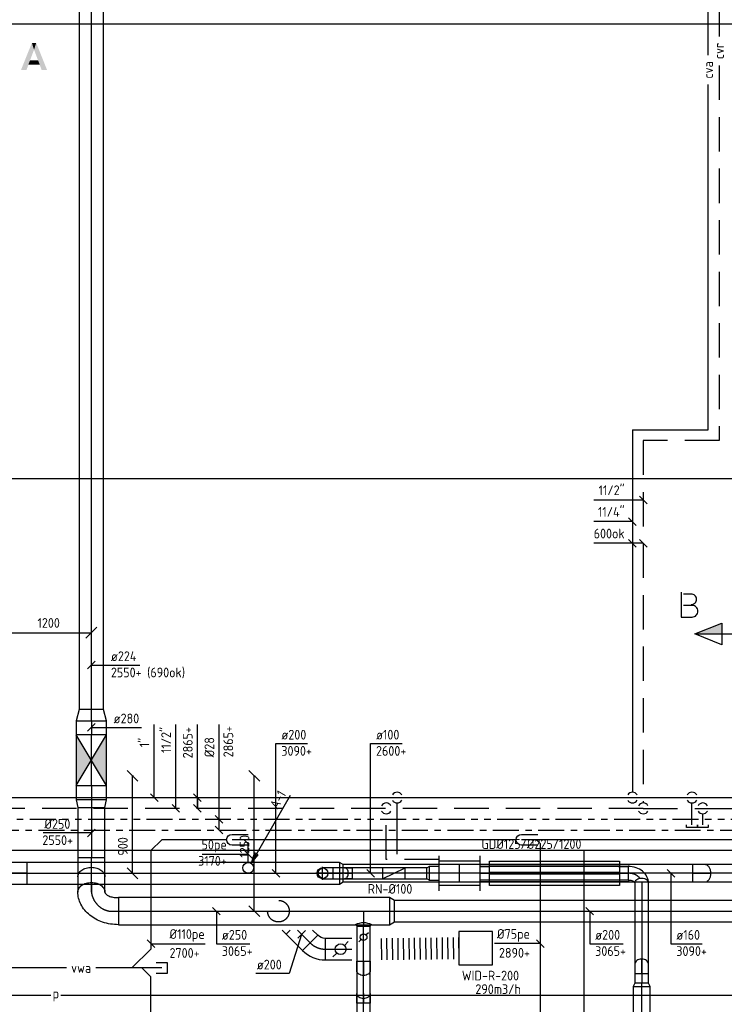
# Model space of a CAD drawing. Header units: millimetres. Extents: x 83336 to 140913, y 137697 to 176199.
# Tile 6 of 45: x 93588 to 100099, y 145439 to 154539. Entities that reach past the tile are written whole.
import ezdxf
from ezdxf.enums import TextEntityAlignment as Align

# ---------------------------------------------------------------- set-up
doc = ezdxf.new("R2010")
doc.units = ezdxf.units.MM
doc.header["$LTSCALE"] = 50
for name, pattern in [('CENTER2', [28.575, 19.05, -3.175, 3.175, -3.175]), ('CENTRE', [2, 1.25, -0.25, 0.25, -0.25]), ('DASHED2', [9.525, 6.35, -3.175]), ('HIDDEN', [9.525, 6.35, -3.175]), ('KOUDWATER', [8.4, 4.8, -1.2, 1.2, -1.2]), ('WARMWATER', [10.8, 4.8, -1.2, 1.2, -1.2, 1.2, -1.2])]:
    doc.linetypes.add(name, pattern=pattern)
doc.layers.get('0').update_dxf_attribs({"linetype": 'CONTINUOUS'})
doc.layers.get('DEFPOINTS').update_dxf_attribs({"linetype": 'CONTINUOUS'})
for name, color, linetype in [('AL23----_VLOEREN', 8, 'CONTINUOUS'), ('WB570---_HARTLIJN', 1, 'CENTRE'), ('WL52----_PIJL', 2, 'CONTINUOUS'), ('WL520000_VWA', 4, 'CONTINUOUS'), ('WL522---_ONTL', 4, 'CONTINUOUS'), ('WL5310--_KW', 2, 'KOUDWATER'), ('WL5320--_WW', 2, 'WARMWATER'), ('WL5420--_PERSL', 1, 'CONTINUOUS'), ('WL561---_SYMBOOL', 2, 'CONTINUOUS'), ('WL5611--_CV-A', 3, 'CONTINUOUS'), ('WL5612--_CV-R', 3, 'DASHED2'), ('WL570---_HARTLIJN', 1, 'CENTRE'), ('WL5711--_T_KANAAL-H', 1, 'CONTINUOUS'), ('WL5771--_T_KANAAL-C', 3, 'CONTINUOUS'), ('WL5771--_T_KANAAL-H', 1, 'CONTINUOUS'), ('WL5771--_T_Naverwarmer', 3, 'CONTINUOUS'), ('WL5772--_R_FLEX-C', 2, 'CONTINUOUS'), ('WL5772--_R_KANAAL-C', 4, 'CONTINUOUS'), ('WL5772--_R_KANAAL-H', 1, 'CONTINUOUS'), ('WL5772--_R_KANAAL-H2', 1, 'CONTINUOUS'), ('WL5772--_R_ORNAMENT-C', 2, 'CONTINUOUS'), ('WL5773--_HARTLIJN', 1, 'CENTER2'), ('WM520---_MATEN-B', 1, 'CONTINUOUS'), ('WM530---_MATEN-B', 1, 'CONTINUOUS'), ('WM560---_MATEN-B', 1, 'CONTINUOUS'), ('WM570---_R_MATEN-B', 1, 'CONTINUOUS'), ('WM570---_T_MATEN-B', 1, 'CONTINUOUS'), ('WT520---_CODE', 7, 'CONTINUOUS'), ('WT542---_CODE', 1, 'CONTINUOUS'), ('WT561---_CODE', 1, 'CONTINUOUS'), ('WT5771--_BIJSCHRIFT', 7, 'CONTINUOUS')]:
    doc.layers.add(name, color=color, linetype=linetype)
doc.styles.add('LZ-MAATVOEREN', font='simplex.shx')
doc.styles.add('MAATVOERING', font='iso.shx')
doc.styles.add('Normaal_staand', font='iso.shx')
doc.styles.add('NORTXT', font='isocp.shx')
doc.styles.add('SA-BEMATEN', font='iso.shx')
doc.styles.add('Smalschuin', font='isocp.shx')
doc.dimstyles.new('NORDINED', dxfattribs={"dimscale": 50, "dimtxt": 1.8, "dimasz": 0.18, "dimexe": 0.18, "dimexo": 0.0625, "dimgap": 1.25, "dimtad": 0, "dimtoh": 1, "dimdec": 4, "dimrnd": 1, "dimdsep": 46, "dimtxsty": 'MAATVOERING', "dimtsz": 1, "dimcen": 0.09, "dimclrd": 256, "dimclre": 256, "dimclrt": 1, "dimadec": 3, "dimazin": 0, "dimtfac": 1, "dimtdec": 4, "dimtofl": 0, "dimtmove": 0, "dimatfit": 3, "dimldrblk": 'OBLIQUE', "dimfxl": 1, "dimtvp": 1, "dimtolj": 1, "dimtzin": 0, "dimarcsym": 0})

# ---------------------------------------------------------------- blocks, each defined once
blk = doc.blocks.new('MVLINE')
blk.add_line((35.4, -35.4), (-35.4, 35.4))
blk = doc.blocks.new('BO1_WZ')
for start, end in [(30, 150), (210, 330)]:
    blk.add_arc((0, 0), 0.5, start, end)
at = {"invisible_edges": 15}
blk.add_3dface([(-0.01, 0.49), (-0.01, -0.49), (0.01, -0.49), (0.01, 0.49)], dxfattribs=at)
blk = doc.blocks.new('P5')
at = {"color": 2}
for p, q in [((-750, 0), (-500, 100)), ((-500, 100), (-500, -100)), ((-500, -100), (-750, 0)), ((-750, 0), (0, 0))]:
    blk.add_line(p, q, dxfattribs=at)
blk.add_solid([(-750, 0), (-500, 100), (-500, 0)], dxfattribs=at)
blk = doc.blocks.new('2DEC65')
at = {"color": 0}
for points in [[(0, 0), (0.2, 0), (0.4, 1), (0.48, 0.75)], [(0.4, 1), (0.48, 0.75), (0.56, 1), (0.48, 0.75)], [(0.48, 0.75), (0.56, 1), (0.76, 0), (0.96, 0)], [(0.27, 0.2), (0.33, 0.35), (0.69, 0.2), (0.63, 0.35)]]:
    blk.add_solid(points, dxfattribs=at)
blk = doc.blocks.new('2DEC66')
at = {"color": 0}
for points in [[(0.1, 0.995, 0.2, 0.2, 0), (0.1, 0.075, 0.15, 0.15, 0), (0.505, 0.075, 0.15, 0.2, 0.414214), (0.72, 0.29, 0.2, 0.15, 0.414214), (0.505, 0.505, 0.15, 0.15, 0), (0.19, 0.505, 0.15, 0.15, 0)], [(0.47, 0.535, 0.09, 0.18, 0.414214), (0.67, 0.735, 0.18, 0.14, 0.414214), (0.47, 0.925, 0.14, 0.14, 0), (0.18, 0.925, 0.14, 0.14, 0)]]:
    blk.add_lwpolyline(points, format="xyseb", dxfattribs=at)
blk = doc.blocks.new('SS52PY02')
for points in [[(7.747, 13.4112), (0.508, 0.8636), (1.8288, 2.3876), (1.1684, 2.7686), (0.508, 0.8636)], [(1.2446, 2.54), (0.7366, 1.397)], [(0.8636, 1.3462), (1.6002, 2.3368)]]:
    blk.add_lwpolyline(points)
blk.add_circle((0, 0), 1)
blk = doc.blocks.new('BO_WZ')
blk.add_lwpolyline([(-1.5, 0.5), (0, 0.5, -1), (0, -0.5), (-1.5, -0.5)], format="xyb")
at = {"invisible_edges": 15}
for points in [[(-0.6, 0.5, 0), (-0.6, -0.5, 0), (0, -0.5, 0), (0, 0.5, 0)], [(0, 0, 0), (0.155, 0.476, 0), (0, 0.5, 0)], [(0, 0, 0), (0.294, 0.405, 0), (0.155, 0.476, 0)], [(0, 0, 0), (0.405, 0.294, 0), (0.294, 0.405, 0)], [(0, 0, 0), (0.476, 0.155, 0), (0.405, 0.294, 0)], [(0, 0, 0), (0.5, 0, 0), (0.476, 0.155, 0)], [(0, 0, 0), (0, -0.5, 0), (0.155, -0.476, 0)], [(0, 0, 0), (0.155, -0.476, 0), (0.294, -0.405, 0)], [(0, 0, 0), (0.294, -0.405, 0), (0.405, -0.294, 0)], [(0, 0, 0), (0.405, -0.294, 0), (0.476, -0.155, 0)], [(0, 0, 0), (0.476, -0.155, 0), (0.5, 0, 0)]]:
    blk.add_3dface(points, dxfattribs=at)
blk = doc.blocks.new('*D543')
at = {"layer": 'DEFPOINTS', "color": 0, "transparency": 16777216}
for p in [(93050, 148873.7), (94250, 148873.7), (94250, 148873.7)]:
    blk.add_point(p, dxfattribs=at)
at = {"layer": 'WM570---_R_MATEN-B', "lineweight": -2, "transparency": 16777216}
for p, q in [((93000, 148823.7), (93100, 148923.7)), ((93050, 148876.8), (93050, 148882.7)), ((94200, 148823.7), (94300, 148923.7)), ((94250, 148876.8), (94250, 148882.7)), ((93050, 148873.7), (94250, 148873.7))]:
    blk.add_line(p, q, dxfattribs=at)
at = {"layer": 'WM570---_R_MATEN-B', "color": 1, "transparency": 16777216, "insert": (93855.3, 148963.7), "char_height": 90, "attachment_point": 5, "style": 'MAATVOERING'}
blk.add_mtext('\\A1;1200', dxfattribs=at)
blk = doc.blocks.new('_OBLIQUE')
at = {"color": 0, "linetype": 'ByBlock'}
blk.add_line((-0.5, -0.5), (0.5, 0.5), dxfattribs=at)
blk = doc.blocks.new('OBK2800047000')
blk.add_lwpolyline([(0, -140), (470, -140), (470, 140), (0, 140)], close=True)
at = {"layer": 'WL5772--_R_KANAAL-H'}
for p, q in [((0, -140), (470, 140)), ((0, 140), (470, -140))]:
    blk.add_line(p, q, dxfattribs=at)
at = {"layer": 'WL5772--_R_KANAAL-H2'}
for points in [[(0, 140), (470, 140), (235, 0)], [(0, -140), (470, -140), (235, 0)]]:
    blk.add_solid(points, dxfattribs=at)
at = {"layer": 'WL5773--_HARTLIJN'}
blk.add_line((0, 0), (470, 0), dxfattribs=at)
blk = doc.blocks.new('KARO')
for p, q in [((1, 0.5), (0, 0.5)), ((0, -0.5), (1, -0.5))]:
    blk.add_line(p, q)
at = {"layer": 'WL5773--_HARTLIJN'}
blk.add_line((0, 0), (1, 0), dxfattribs=at)
blk = doc.blocks.new('OSV28022401050G1')
blk.add_lwpolyline([(0, -140), (105, -112), (105, 112), (0, 140)], close=True)
at = {"layer": 'WL5773--_HARTLIJN'}
blk.add_line((0, 0), (105, 0), dxfattribs=at)
blk = doc.blocks.new('OSV2802500710K1')
blk.add_lwpolyline([(-71, -140), (0, -125), (0, 125), (-71, 140)], close=True)
at = {"layer": 'WL5773--_HARTLIJN'}
blk.add_line((-71, 0), (0, 0), dxfattribs=at)
blk = doc.blocks.new('RBDO45RE')
blk.add_lwpolyline([(0.707, 0.5, 0.198912), (0.64, 0.472, 0.098491), (0.561, 0.354, 0.055753), (0.517, 0.204, 0.042505), (0.5, 0), (-0.5, 0, -0.080612), (-0.405, 0.588, -0.089204), (-0.146, 1.061, -0.104837), (0.259, 1.391, -0.119401), (0.707, 1.5, -0.133256), (0.836, 1.465, -0.106756), (0.957, 1.354, -0.082828), (1.032, 1.198, -0.071352), (1.061, 1, -0.071352), (1.032, 0.802, -0.082828), (0.957, 0.646, -0.106756), (0.836, 0.535, -0.133256), (0.707, 0.5)], format="xyb")
at = {"layer": 'WL570---_HARTLIJN'}
blk.add_lwpolyline([(1.061, 1), (0.707, 1, 0.328988), (0, 0.332), (0, 0)], format="xyb", dxfattribs=at)
blk = doc.blocks.new('OBO25000090HNR')
at = {"xscale": 250, "yscale": 250, "zscale": 250}
blk.add_blockref('RBDO45RE', (0, 0), dxfattribs=at)
blk = doc.blocks.new('RB45UP')
blk.add_lwpolyline([(0, -0.5), (0.707107, -0.5), (0.707107, 0.5), (0, 0.5, -0.133256), (0.128411, 0.465158, -0.106756), (0.25, 0.353553, -0.082828), (0.325143, 0.198077, -0.071352), (0.353553, 0, -0.071352), (0.325143, -0.198077, -0.082828), (0.25, -0.353553, -0.106756), (0.128411, -0.465158, -0.133256)], format="xyb", close=True)
at = {"layer": 'WL570---_HARTLIJN'}
blk.add_line((0, 0), (0.707107, 0), dxfattribs=at)
blk = doc.blocks.new('OBO25000045o')
at = {"xscale": 250, "yscale": 250, "zscale": 250}
blk.add_blockref('RB45UP', (0, 0), dxfattribs=at)
blk = doc.blocks.new('ORN_A_')
blk.add_lwpolyline([(-0.5, 0.5), (-0.5, -0.5), (0.5, -0.5), (0.5, 0.5)], close=True)
at = {"color": 1, "style": 'LZ-MAATVOEREN', "flags": 9}
for tag, p in [('ROS_TYPE', (0.633, 0.683)), ('ROS_M3H', (0.633, 0.483)), ('ROS_ZIJDE', (0.633, 0.283)), ('ROS_STAT', (0.633, 0.083))]:
    blk.add_attdef(tag, p, '', height=0.125, dxfattribs=at)
blk = doc.blocks.new('OSV2502000450G1')
blk.add_lwpolyline([(0, -125), (45, -100), (45, 100), (0, 125)], close=True)
at = {"layer": 'WL5773--_HARTLIJN'}
blk.add_line((0, 0), (45, 0), dxfattribs=at)
blk = doc.blocks.new('OZA2500125090NZ')
blk.add_lwpolyline([(77.5, 125, -0.414214), (62.5, 140), (62.5, 140), (-62.5, 140), (-62.5, 140, -0.414214), (-77.5, 125, -0.414214)], format="xyb")
at = {"layer": 'WL5772--_R_KANAAL-H'}
blk.add_arc((0, 296), 187.7, 245.61309, 294.38691, dxfattribs=at)
at = {"layer": 'WL5773--_HARTLIJN'}
blk.add_line((0, 0), (0, 140), dxfattribs=at)
blk = doc.blocks.new('ORK12500000')
at = {"layer": 'WL5772--_R_KANAAL-H'}
for p, q in [((30.2, 8.1), (60.4, 16.2)), ((-30.2, -8.1), (-60.4, -16.2))]:
    blk.add_line(p, q, dxfattribs=at)
blk.add_circle((0, 0), 31.2, dxfattribs=at)
blk = doc.blocks.new('RB45DO')
blk.add_lwpolyline([(0.707107, 0.5), (0, 0.5), (0, -0.5), (0.707107, -0.5, 0.133256), (0.835518, -0.465158, 0.106756), (0.957107, -0.353553, 0.082828), (1.032249, -0.198077, 0.071352), (1.06066, 0, 0.071352), (1.032249, 0.198077, 0.082828), (0.957107, 0.353553, 0.106756), (0.835518, 0.465158, 0.133256)], format="xyb", close=True)
at = {"layer": 'WL570---_HARTLIJN'}
blk.add_line((0, 0), (1.06066, 0), dxfattribs=at)
blk = doc.blocks.new('OBO20000045N')
at = {"xscale": 200, "yscale": 200, "zscale": 200}
blk.add_blockref('RB45DO', (0, 0), dxfattribs=at)
blk = doc.blocks.new('OSV2001600350G1')
blk.add_lwpolyline([(0, -100), (35, -80), (35, 80), (0, 100)], close=True)
at = {"layer": 'WL5773--_HARTLIJN'}
blk.add_line((0, 0), (35, 0), dxfattribs=at)
blk = doc.blocks.new('OBO16000045N')
at = {"xscale": 160, "yscale": 160, "zscale": 160}
blk.add_blockref('RB45DO', (0, 0), dxfattribs=at)
blk = doc.blocks.new('OBO12500045O')
at = {"xscale": 125, "yscale": 125, "zscale": 125}
blk.add_blockref('RB45UP', (0, 0), dxfattribs=at)
blk = doc.blocks.new('OBO12500045N')
at = {"xscale": 125, "yscale": 125, "zscale": 125}
blk.add_blockref('RB45DO', (0, 0), dxfattribs=at)
blk = doc.blocks.new('*D547')
at = {"layer": 'DEFPOINTS', "color": 0, "transparency": 16777216}
for p in [(94630.3, 147550), (94630.3, 147550), (94630.3, 146650)]:
    blk.add_point(p, dxfattribs=at)
at = {"layer": 'WM570---_R_MATEN-B', "lineweight": -2, "transparency": 16777216}
for p, q in [((94680.3, 147500), (94580.3, 147600)), ((94630.3, 146650), (94630.3, 147550)), ((94633.4, 147550), (94639.3, 147550)), ((94680.3, 146600), (94580.3, 146700)), ((94633.4, 146650), (94639.3, 146650))]:
    blk.add_line(p, q, dxfattribs=at)
at = {"layer": 'WM570---_R_MATEN-B', "color": 1, "transparency": 16777216, "insert": (94540.3, 146898.7), "char_height": 90, "attachment_point": 5, "rotation": 90, "style": 'MAATVOERING'}
blk.add_mtext('\\A1;900', dxfattribs=at)
blk = doc.blocks.new('*D548')
at = {"layer": 'DEFPOINTS', "color": 0, "transparency": 16777216}
for p in [(95755.3, 147550), (95755.3, 147550), (95755.3, 146300)]:
    blk.add_point(p, dxfattribs=at)
at = {"layer": 'WM570---_R_MATEN-B', "lineweight": -2, "transparency": 16777216}
for p, q in [((95805.3, 147500), (95705.3, 147600)), ((95755.3, 146300), (95755.3, 147550)), ((95758.4, 147550), (95764.3, 147550)), ((95805.3, 146250), (95705.3, 146350)), ((95758.4, 146300), (95764.3, 146300))]:
    blk.add_line(p, q, dxfattribs=at)
at = {"layer": 'WM570---_R_MATEN-B', "color": 1, "transparency": 16777216, "insert": (95665.3, 146898.7), "char_height": 90, "attachment_point": 5, "rotation": 90, "style": 'MAATVOERING'}
blk.add_mtext('\\A1;1250', dxfattribs=at)
blk = doc.blocks.new('ORK20000000')
at = {"layer": 'WL5772--_R_KANAAL-H'}
for p, q in [((48.3, 12.9), (96.6, 25.9)), ((-48.3, -12.9), (-96.6, -25.9))]:
    blk.add_line(p, q, dxfattribs=at)
blk.add_circle((0, 0), 50, dxfattribs=at)
blk = doc.blocks.new('OBO20000045H')
blk.add_lwpolyline([(100, -82.8, 0.198912), (12.1, 129.3), (-129.3, -12.1, -0.198912), (-100, -82.8)], format="xyb", close=True)
at = {"invisible_edges": 15}
for points in [[(-123.4, -18.6), (29.8, 110), (12.1, 129.3), (-129.3, -12.1)], [(-118.1, -25.5), (45.7, 89.2), (29.8, 110), (-123.4, -18.6)], [(-113.4, -32.8), (59.8, 67.2), (45.7, 89.2), (-118.1, -25.5)], [(-109.4, -40.6), (71.9, 43.9), (59.8, 67.2), (-113.4, -32.8)], [(-106, -48.6), (81.9, 19.8), (71.9, 43.9), (-109.4, -40.6)], [(-103.4, -57), (89.8, -5.2), (81.9, 19.8), (-106, -48.6)], [(-101.5, -65.5), (95.4, -30.7), (89.8, -5.2), (-103.4, -57)], [(-100.4, -74.1), (98.9, -56.7), (95.4, -30.7), (-101.5, -65.5)], [(-100, -82.8), (100, -82.8), (98.9, -56.7), (-100.4, -74.1)]]:
    blk.add_3dface(points, dxfattribs=at)
at = {"layer": 'WL5773--_HARTLIJN'}
blk.add_arc((-200, -82.8), 200, 0, 45, dxfattribs=at)
blk = doc.blocks.new('FLLINE200')
blk.add_line((0, -100), (0, 100))
blk = doc.blocks.new('OEX2000071700-0')
at = {"rotation": 180.7052856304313}
for p in [(0, 0), (51.2, 0.6), (102.4, 1.3), (153.6, 1.9), (204.8, 2.5), (256, 3.2), (307.2, 3.8), (358.4, 4.4), (409.6, 5), (460.8, 5.7), (512, 6.3), (563.2, 6.9), (614.4, 7.6), (665.6, 8.2), (716.8, 8.8)]:
    blk.add_blockref('FLLINE200', p, dxfattribs=at)
blk = doc.blocks.new('GD125')
at = {"layer": 'WL5771--_T_KANAAL-C', "color": 1}
for p, q in [((1200, 77.5), (0, 77.5)), ((1200, 62.5), (0, 62.5)), ((1200, 7.5), (0, 7.5)), ((1200, -7.5), (0, -7.5)), ((1200, -62.5), (0, -62.5)), ((1200, -77.5), (0, -77.5))]:
    blk.add_line(p, q, dxfattribs=at)
at = {"layer": 'WL5771--_T_KANAAL-C'}
blk.add_lwpolyline([(0, 112.5), (1200, 112.5), (1200, -112.5), (0, -112.5)], close=True, dxfattribs=at)
blk = doc.blocks.new('NW3')
at = {"layer": 'WL5771--_T_KANAAL-C'}
for p, q in [((0, 162.5), (0, -162.5)), ((0, 112.5), (380, 112.5)), ((380, 162.5), (380, -162.5)), ((0, -112.5), (380, -112.5))]:
    blk.add_line(p, q, dxfattribs=at)
at = {"layer": 'WL5771--_T_KANAAL-H'}
for p, q in [((115, 0), (265, 0)), ((190, 75), (190, -75))]:
    blk.add_line(p, q, dxfattribs=at)
blk = doc.blocks.new('NV125')
at = {"layer": 'WL5771--_T_KANAAL-C'}
blk.add_blockref('NW3', (0, 0), dxfattribs=at)
blk = doc.blocks.new('*X117')
at = {"color": 0}
for p, q in [((-0.45, 0.011), (-0.45, 0.044)), ((-0.44, 0.05), (-0.44, 0.104)), ((-0.43, 0.079), (-0.43, 0.14)), ((-0.42, 0.104), (-0.42, 0.167)), ((-0.41, 0.125), (-0.41, 0.191)), ((-0.4, 0.143), (-0.4, 0.211)), ((-0.39, 0.16), (-0.39, 0.229)), ((-0.38, 0.175), (-0.38, 0.245)), ((-0.37, 0.189), (-0.37, 0.26)), ((-0.36, 0.203), (-0.36, 0.273)), ((-0.35, 0.215), (-0.35, 0.286)), ((-0.34, 0.226), (-0.34, 0.298)), ((-0.33, 0.237), (-0.33, 0.309)), ((-0.32, 0.247), (-0.32, 0.319)), ((-0.31, 0.256), (-0.31, 0.329)), ((-0.3, 0.265), (-0.3, 0.338)), ((-0.29, 0.273), (-0.29, 0.347)), ((-0.28, 0.281), (-0.28, 0.355)), ((-0.27, 0.289), (-0.27, 0.363)), ((-0.26, 0.296), (-0.26, 0.37)), ((-0.25, 0.302), (-0.25, 0.377)), ((-0.24, 0.309), (-0.24, 0.383)), ((-0.23, 0.315), (-0.23, 0.389)), ((-0.22, 0.32), (-0.22, 0.395)), ((-0.21, 0.326), (-0.21, 0.4)), ((-0.2, 0.331), (-0.2, 0.405)), ((-0.19, 0.335), (-0.19, 0.41)), ((-0.18, 0.34), (-0.18, 0.415)), ((-0.17, 0.344), (-0.17, 0.419)), ((-0.16, 0.348), (-0.16, 0.423)), ((-0.15, 0.351), (-0.15, 0.426)), ((-0.14, 0.355), (-0.14, 0.43)), ((-0.13, 0.358), (-0.13, 0.433)), ((-0.12, 0.36), (-0.12, 0.436)), ((-0.11, 0.363), (-0.11, 0.439)), ((-0.1, 0.365), (-0.1, 0.441)), ((-0.09, 0.367), (-0.09, 0.443)), ((-0.08, 0.369), (-0.08, 0.445)), ((-0.07, 0.371), (-0.07, 0.447)), ((-0.06, 0.372), (-0.06, 0.448)), ((-0.05, 0.374), (-0.05, 0.449)), ((-0.04, 0.375), (-0.04, 0.45)), ((-0.03, 0.375), (-0.03, 0.451)), ((-0.02, 0.376), (-0.02, 0.452)), ((-0.01, 0.376), (-0.01, 0.452)), ((0, 0.376), (0, 0.452)), ((0.01, 0.376), (0.01, 0.452)), ((0.02, 0.376), (0.02, 0.452)), ((0.03, 0.375), (0.03, 0.451)), ((0.04, 0.375), (0.04, 0.45)), ((0.05, 0.374), (0.05, 0.449)), ((0.06, 0.372), (0.06, 0.448)), ((0.07, 0.371), (0.07, 0.447)), ((0.08, 0.369), (0.08, 0.445)), ((0.09, 0.367), (0.09, 0.443)), ((0.1, 0.365), (0.1, 0.441)), ((0.11, 0.363), (0.11, 0.439)), ((0.12, 0.36), (0.12, 0.436)), ((0.13, 0.358), (0.13, 0.433)), ((0.14, 0.355), (0.14, 0.43)), ((0.15, 0.351), (0.15, 0.426)), ((0.16, 0.348), (0.16, 0.423)), ((0.17, 0.344), (0.17, 0.419)), ((0.18, 0.34), (0.18, 0.415)), ((0.19, 0.335), (0.19, 0.41)), ((0.2, 0.331), (0.2, 0.405)), ((0.21, 0.326), (0.21, 0.4)), ((0.22, 0.32), (0.22, 0.395)), ((0.23, 0.315), (0.23, 0.389)), ((0.24, 0.309), (0.24, 0.383)), ((0.25, 0.302), (0.25, 0.377)), ((0.26, 0.296), (0.26, 0.37)), ((0.27, 0.289), (0.27, 0.363)), ((0.28, 0.281), (0.28, 0.355)), ((0.29, 0.273), (0.29, 0.347)), ((0.3, 0.265), (0.3, 0.338)), ((0.31, 0.256), (0.31, 0.329)), ((0.32, 0.247), (0.32, 0.319)), ((0.33, 0.237), (0.33, 0.309)), ((0.34, 0.226), (0.34, 0.298)), ((0.35, 0.215), (0.35, 0.286)), ((0.36, 0.203), (0.36, 0.273)), ((0.37, 0.189), (0.37, 0.26)), ((0.38, 0.175), (0.38, 0.245)), ((0.39, 0.16), (0.39, 0.229)), ((0.4, 0.143), (0.4, 0.211)), ((0.41, 0.125), (0.41, 0.191)), ((0.42, 0.104), (0.42, 0.167)), ((0.43, 0.079), (0.43, 0.14)), ((0.44, 0.05), (0.44, 0.104)), ((0.45, 0.011), (0.45, 0.044))]:
    blk.add_line(p, q, dxfattribs=at)
blk = doc.blocks.new('KARODS')
blk.add_circle((0, 0), 0.5)
at = {"layer": 'WB570---_HARTLIJN'}
for p, q in [((-0.6, 0), (0.6, 0)), ((0, -0.6), (0, 0.6))]:
    blk.add_line(p, q, dxfattribs=at)
at = {"layer": 'WL5711--_T_KANAAL-H', "color": 1}
blk.add_blockref('*X117', (0, 0), dxfattribs=at)
blk = doc.blocks.new('OBO10000090SH')
blk.add_lwpolyline([(-50, 0), (-50, -100), (50, -100), (50, 0)])
at = {"layer": 'WL5773--_HARTLIJN'}
for p, q in [((-50, 0), (50, 0)), ((0, -100), (0, 50))]:
    blk.add_line(p, q, dxfattribs=at)
at = {"xscale": 100, "yscale": 100, "zscale": 100}
blk.add_blockref('KARODS', (0, 0), dxfattribs=at)
blk = doc.blocks.new('OBO10000045O')
at = {"xscale": 100, "yscale": 100, "zscale": 100}
blk.add_blockref('RB45UP', (0, 0), dxfattribs=at)
blk = doc.blocks.new('OBX100100021000')
blk.add_lwpolyline([(0, -50), (210, -50), (210, 50), (0, 50)], close=True)
at = {"layer": 'WL5771--_T_KANAAL-H'}
blk.add_line((0, -50), (210, 50), dxfattribs=at)
blk = doc.blocks.new('OSV1601250300K1')
blk.add_lwpolyline([(-30, -80), (0, -62.5), (0, 62.5), (-30, 80)], close=True)
at = {"layer": 'WL5773--_HARTLIJN'}
blk.add_line((-30, 0), (0, 0), dxfattribs=at)
blk = doc.blocks.new('RBUP45RE')
blk.add_lwpolyline([(0.707, 1.5, 0.119401), (0.259, 1.391, 0.104837), (-0.146, 1.061, 0.089204), (-0.405, 0.588, 0.080612), (-0.5, 0), (0.5, 0, -0.042505), (0.517, 0.204, -0.055753), (0.561, 0.354, -0.098491), (0.64, 0.472, -0.198912), (0.707, 0.5, -0.133256), (0.579, 0.535, -0.106756), (0.457, 0.646, -0.082828), (0.382, 0.802, -0.071352), (0.354, 1, -0.071352), (0.382, 1.198, -0.082828), (0.457, 1.354, -0.106756), (0.579, 1.465, -0.133256), (0.707, 1.5, -0.133256)], format="xyb")
at = {"layer": 'WL570---_HARTLIJN'}
blk.add_line((0.707, 1), (0.707, 1), dxfattribs=at)
blk.add_arc((1.062, 0.068), 1.064, 130.90751, 183.67686, dxfattribs=at)
blk = doc.blocks.new('OBO12500090HOR')
at = {"xscale": 125, "yscale": 125, "zscale": 125}
blk.add_blockref('RBUP45RE', (0, 0), dxfattribs=at)

msp = doc.modelspace()

# ---------------------------------------------------------------- linework, layer by layer
at = {"layer": 'AL23----_VLOEREN'}
for p, q in [((93250, 154500), (113150, 154500)), ((93250, 150300), (113150, 150300))]:
    msp.add_line(p, q, dxfattribs=at)
at = {"layer": 'WL520000_VWA', "extrusion": (0, 0, -1)}
msp.add_line((94800, 146860), (94900, 146960), dxfattribs=at)
at = {"layer": 'WL520000_VWA'}
for p, q in [((95500, 146960), (94900, 146960)), ((98175, 146960), (95550, 146960)), ((95662, 146960), (95700, 146922)), ((95700, 146750), (95700, 146922)), ((100544.21053, 146960), (98225, 146960)), ((98362, 146960), (98400, 146922)), ((98400, 145017.14286), (98400, 146922)), ((94800, 146860), (94800, 145950)), ((94800, 145950), (94625, 145775)), ((94020, 145775), (92283, 145775)), ((94900, 145775), (94290, 145775)), ((94717, 145775), (94800, 145692)), ((94800, 142985), (94800, 145692))]:
    msp.add_line(p, q, dxfattribs=at)
msp.add_lwpolyline([(94850, 145825), (94950, 145825), (94950, 145725), (94850, 145725)], dxfattribs=at)
at = {"layer": 'WL522---_ONTL'}
for p, q in [((100513.15789, 146860), (92800, 146860)), ((98800, 146860), (98800, 144916.42857))]:
    msp.add_line(p, q, dxfattribs=at)
at = {"layer": 'WL5310--_KW'}
msp.add_line((92500, 147050), (100698.15789, 147050), dxfattribs=at)
at = {"layer": 'WL5320--_WW'}
msp.add_line((92600, 147150), (100819.21053, 147150), dxfattribs=at)
at = {"layer": 'WL5420--_PERSL'}
for p, q in [((91425, 145525), (93876.66667, 145525)), ((93966.66667, 145525), (108107.27273, 145525))]:
    msp.add_line(p, q, dxfattribs=at)
at = {"layer": 'WL561---_SYMBOOL'}
for p, q in [((99750, 147073.67633), (99750, 147098.67633)), ((99850, 147073.67633), (99750, 147073.67633)), ((99850, 147098.67633), (99850, 147073.67633)), ((99850, 147073.67633), (99850, 147098.67633)), ((99950, 147073.67633), (99850, 147073.67633)), ((99950, 147098.67633), (99950, 147073.67633))]:
    msp.add_line(p, q, dxfattribs=at)
at = {"layer": 'WL5611--_CV-A'}
for p, q in [((99950, 154210), (99950, 157550)), ((99950, 150750), (99950, 153940)), ((99250, 150750), (99250, 147400)), ((99250, 150750), (99950, 150750)), ((92900, 147350), (99250, 147350)), ((99250, 147350), (102250, 147350)), ((97075, 146827.5), (97075, 147300)), ((99800, 147098.67633), (99800, 147300))]:
    msp.add_line(p, q, dxfattribs=at)
at = {"layer": 'WL5612--_CV-R'}
for p, q in [((100050, 157550), (100050, 154385)), ((100050, 154115), (100050, 150650)), ((99350, 150650), (99350, 147300)), ((100050, 150650), (99350, 150650)), ((99350, 147250), (93000, 147250)), ((99350, 147250), (99900, 147250)), ((99900, 147250), (102150, 147250)), ((96975, 146777.5), (96975, 147200)), ((99900, 147098.67633), (99900, 147200)), ((97460, 146777.5), (96975, 146777.5))]:
    msp.add_line(p, q, dxfattribs=at)
at = {"layer": 'WL5771--_T_KANAAL-C'}
msp.add_lwpolyline([(97370, 146587.5), (97350, 146600), (97350, 146700), (97370, 146712.5)], close=True, dxfattribs=at)
at = {"layer": 'WL5772--_R_KANAAL-C'}
for p, q in [((96011.80195, 146125), (96200.25765, 145936.5443)), ((96086.06602, 146125), (96048.93398, 146087.86797)), ((96341.67901, 146077.96565), (96294.64466, 146125))]:
    msp.add_line(p, q, dxfattribs=at)
at = {"layer": 'WL5772--_R_KANAAL-C', "color": 1, "linetype": 'HIDDEN'}
msp.add_circle((95978.2233, 146300), 100, dxfattribs=at)
at = {"layer": 'WL5773--_HARTLIJN'}
msp.add_line((96153.2233, 146125), (96270.96833, 146007.25498), dxfattribs=at)
at = {"layer": 'WM520---_MATEN-B'}
for points in [[(95700, 146825), (95675, 146825), (95275, 146825)], [(94800, 145998.67633), (94900, 145998.67633), (95300, 145998.67633)], [(98400, 146000), (98300, 146000), (97975, 146000)]]:
    msp.add_lwpolyline(points, dxfattribs=at)
at = {"layer": 'WM530---_MATEN-B'}
msp.add_lwpolyline([(95430.29734, 147050), (95430.29734, 147175), (95430.29734, 148025)], dxfattribs=at)
at = {"layer": 'WM560---_MATEN-B'}
for points in [[(99350, 150100), (99200, 150100), (98892.54561, 150100)], [(99250, 149900), (99200, 149900), (98892.54561, 149900)], [(99350, 149700), (99200, 149700), (98892.54561, 149700)], [(94830.29734, 147350), (94830.29734, 147350), (94830.29734, 148025)], [(95030.29734, 147250), (95030.29734, 147250), (95030.29734, 148025)], [(95230.29734, 147350), (95230.29734, 147250), (95230.29734, 148025)]]:
    msp.add_lwpolyline(points, dxfattribs=at)
at = {"layer": 'WM570---_R_MATEN-B'}
for points in [[(94250, 148573.67633), (94455.29734, 148573.67633), (94696.58639, 148573.67633)], [(94250, 147998.67633), (94430.29734, 147998.67633), (94712.65726, 147998.67633)], [(94250, 147023.67633), (94105.29734, 147023.67633), (93805.29734, 147023.67633)], [(95405.29734, 146300), (95405.29734, 145998.67633), (95712.65726, 145998.67633)], [(98855.29734, 146300), (98855.29734, 145998.67633), (99162.65726, 145998.67633)], [(96192.42216, 146085.80115), (96078.2233, 145723.67633), (95770.86339, 145723.67633)]]:
    msp.add_lwpolyline(points, dxfattribs=at)
at = {"layer": 'WM570---_T_MATEN-B'}
for points in [[(95955.29734, 146650), (95955.29734, 147848.67633), (96248.31432, 147848.67633)], [(96830.29734, 146650), (96830.29734, 147848.67633), (97123.31432, 147848.67633)], [(99605.29734, 146650.00004), (99605.29734, 145998.67633), (99894.65726, 145998.67633)]]:
    msp.add_lwpolyline(points, dxfattribs=at)

# ---------------------------------------------------------------- block references
at = {"color": 2, "xscale": 250.25, "yscale": 250, "zscale": 250.25}
for name, p in [('2DEC65', (93600, 154075)), ('2DEC66', (99675, 149000))]:
    msp.add_blockref(name, p, dxfattribs=at)
at = {"color": 2}
msp.add_blockref('P5', (100575, 148861.81342), dxfattribs=at)
at = {"layer": 'WL52----_PIJL', "xscale": 50, "yscale": 50, "zscale": 50}
msp.add_blockref('SS52PY02', (95700, 146700), dxfattribs=at)
at = {"layer": 'WL520000_VWA', "xscale": 100, "yscale": 100, "zscale": 100, "rotation": 180}
for p in [(95550, 146960), (98225, 146960)]:
    msp.add_blockref('BO_WZ', p, dxfattribs=at)
at = {"layer": 'WL561---_SYMBOOL', "xscale": 100, "yscale": 100, "zscale": 100}
for p in [(97075, 147350), (99250, 147350), (99800, 147350), (96975, 147250), (99350, 147250), (99900, 147250)]:
    msp.add_blockref('BO1_WZ', p, dxfattribs=at)
at = {"layer": 'WL5771--_T_KANAAL-C', "xscale": 3914.528620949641, "yscale": 200, "zscale": 200}
msp.add_blockref('KARO', (92627.84276, 146650), dxfattribs=at)
at = {"layer": 'WL5771--_T_KANAAL-C'}
for name, p, rotation in [('OBO20000045N', (93655.29734, 146650), 180), ('OBO10000090SH', (96385.29734, 146650), 90), ('OBO12500090HOR', (99210, 146650), 270), ('OBO12500045N', (99335, 145723.67633), 90), ('OSV1601250300K1', (99335, 145633.67633), 90)]:
    msp.add_blockref(name, p, dxfattribs=dict(at, rotation=rotation))
for p, xscale, yscale, zscale, rotation in [((96940, 146650), 454.7026590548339, 100, 100, 180), ((100315.29734, 146650), 3737.925963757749, 160, 160, 180), ((97350, 146650), 200, 100, 100, 180), ((97460, 146650), 90, 125, 125, 180), ((97840, 146650), -90, 125, 125, 180), ((97850, 146650), -90, 160, 160, 180), ((99120, 146650), -90, 125, 125, 180), ((99130, 146650), -90, 160, 160, 180), ((99335, 146561.61165), 927.9353202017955, 125, 125, 270), ((99335, 144023.67633), 1580, 160, 160, 90)]:
    msp.add_blockref('KARO', p, dxfattribs=dict(at, xscale=xscale, yscale=yscale, zscale=zscale, rotation=rotation))
for name, p in [('OSV2001600350G1', (96542.37138, 146650)), ('OBX100100021000', (96940, 146650)), ('GD125', (97930, 146650)), ('OBO16000045N', (99805.29734, 146650))]:
    msp.add_blockref(name, p, dxfattribs=at)
at = {"layer": 'WL5771--_T_KANAAL-C', "xscale": -1, "rotation": 180}
msp.add_blockref('OBO10000045O', (96589.58664, 146650), dxfattribs=at)
at = {"layer": 'WL5771--_T_Naverwarmer', "xscale": -1}
msp.add_blockref('NV125', (97840, 146650), dxfattribs=at)
at = {"layer": 'WL5772--_R_FLEX-C'}
msp.add_blockref('OEX2000071700-0', (96928.2233, 145948.67633), dxfattribs=at)
at = {"layer": 'WL5772--_R_KANAAL-C'}
for p, xscale, yscale, zscale, rotation in [((94250, 148164.99996), 8308.67637016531, 224, 224, 90), ((94250, 148059.99996), 130, 280, 280, 270), ((94250, 147459.99996), 130, 280, 280, 270), ((94250, 147258.99996), 465.4465166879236, 250, 250, 270), ((94250, 146476.7767), 316.776695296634, 250, 250, 90), ((96765, 143823.67633), 2336.323667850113, 125, 125, 90)]:
    msp.add_blockref('KARO', p, dxfattribs=dict(at, xscale=xscale, yscale=yscale, zscale=zscale, rotation=rotation))
for name, p, rotation in [('OSV28022401050G1', (94250, 148059.99996), 90), ('OBK2800047000', (94250, 147459.99996), 90), ('OSV2802500710K1', (94250, 147258.99996), 270), ('OBO25000045o', (94250, 146616.7767), 90), ('OBO25000090HNR', (94500, 146300), 90), ('OZA2500125090NZ', (96765, 146300), 180), ('OBO20000045H', (96329.54697, 145948.67633), 225), ('ORK12500000', (96765, 146060), 30.00000000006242), ('ORK20000000', (96553.2233, 145948.67633), 30.00000000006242)]:
    msp.add_blockref(name, p, dxfattribs=dict(at, rotation=rotation))
for p, xscale, yscale, zscale in [((94500, 146300), 2505.297340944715, 250, 250), ((97050.29734, 146300), 6530, 200, 200), ((96412.38969, 145948.67633), 242.907655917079, 200, 200)]:
    msp.add_blockref('KARO', p, dxfattribs=dict(at, xscale=xscale, yscale=yscale, zscale=zscale))
msp.add_blockref('OSV2502000450G1', (97005.29734, 146300), dxfattribs=at)
at = {"layer": 'WL5772--_R_KANAAL-C', "xscale": -1, "rotation": 90}
for name, p in [('OBO12500045N', (96765, 145838.38838)), ('OBO12500045O', (96765, 145538.38838))]:
    msp.add_blockref(name, p, dxfattribs=at)
at = {"layer": 'WL5772--_R_ORNAMENT-C', "xscale": 310, "yscale": 310, "zscale": 310, "rotation": 180}
msp.add_blockref('ORN_A_', (97800, 145957.49998), dxfattribs=at)
at = {"layer": 'WM520---_MATEN-B'}
for p in [(95700, 146825), (94800, 145998.67633), (98400, 146000)]:
    msp.add_blockref('MVLINE', p, dxfattribs=at)
at = {"layer": 'WM530---_MATEN-B'}
for p in [(95430.29734, 147150), (95430.29734, 147050)]:
    msp.add_blockref('MVLINE', p, dxfattribs=at)
at = {"layer": 'WM560---_MATEN-B'}
for p in [(99350, 150100), (99250, 149900), (99250, 149700), (99350, 149700), (94830.29734, 147350), (95230.29734, 147350), (95030.29734, 147250), (95230.29734, 147250)]:
    msp.add_blockref('MVLINE', p, dxfattribs=at)
at = {"layer": 'WM570---_R_MATEN-B', "rotation": 90}
for p in [(94250, 148573.67633), (94250, 147998.67633), (94250, 147023.67633)]:
    msp.add_blockref('MVLINE', p, dxfattribs=at)
at = {"layer": 'WM570---_R_MATEN-B'}
for p in [(95405.29734, 146300), (98855.29734, 146300)]:
    msp.add_blockref('MVLINE', p, dxfattribs=at)
at = {"layer": 'WM570---_R_MATEN-B', "xscale": -1}
msp.add_blockref('MVLINE', (96192.42216, 146085.80115), dxfattribs=at)
at = {"layer": 'WM570---_T_MATEN-B'}
for p in [(95955.29734, 146650), (96830.29734, 146650), (99605.29734, 146650.00004)]:
    msp.add_blockref('MVLINE', p, dxfattribs=at)

# ---------------------------------------------------------------- texts
at = {"layer": 'WL52----_PIJL', "style": 'MAATVOERING'}
msp.add_text('A-1', height=90, rotation=60, dxfattribs=at).set_placement((95930.39838, 147257.71511), align=Align.MIDDLE_LEFT)
at = {"layer": 'WM520---_MATEN-B', "color": 1, "style": 'MAATVOERING'}
for s, p in [('50pe', (95501.0127, 146870)), ('3170+', (95501.0127, 146720)), ('%%c75pe', (98302.5, 146045)), ('2890+', (98302.5, 145870))]:
    msp.add_text(s, height=90, dxfattribs=at).set_placement(p, align=Align.RIGHT)
for s, p in [('%%c110pe', (94972, 146043.67633)), ('2700+', (94972, 145868.67633))]:
    msp.add_text(s, height=90, dxfattribs=at).set_placement(p)
at = {"layer": 'WM530---_MATEN-B', "color": 1, "style": 'MAATVOERING'}
for s, p in [('2865+', (95560.29734, 147722)), ('%%c28', (95385.29734, 147722))]:
    msp.add_text(s, height=90, rotation=90, dxfattribs=at).set_placement(p)
at = {"layer": 'WM560---_MATEN-B', "color": 1, "style": 'MAATVOERING'}
for s, p in [('11/2"', (99177.5, 150145)), ('11/4"', (99177.5, 149945)), ('600ok', (99177.5, 149745))]:
    msp.add_text(s, height=90, dxfattribs=at).set_placement(p, align=Align.RIGHT)
for s, p in [('11/2"', (94985.29734, 148002.5)), ('2865+', (95185.29734, 148001.42857)), ('1"', (94785.29734, 147902.14286))]:
    msp.add_text(s, height=90, rotation=90, dxfattribs=at).set_placement(p, align=Align.RIGHT)
at = {"layer": 'WM570---_R_MATEN-B', "color": 1, "style": 'NORTXT'}
for s, p in [('ø224', (94430.29734, 148611.17633)), ('2550+ (690ok)', (94430.29734, 148461.17633)), ('ø280', (94455.29734, 148036.17633)), ('ø250', (95455.29734, 146036.17633)), ('ø200', (98905.29734, 146036.17633)), ('3065+', (95455.29734, 145886.17633)), ('3065+', (98905.29734, 145886.17633)), ('ø200', (95778.40244, 145761.17633))]:
    msp.add_text(s, height=90, dxfattribs=at).set_placement(p)
for s, p in [('%%c250', (94055.29734, 147061.17633)), ('2550+', (94080.29734, 146911.17633))]:
    msp.add_text(s, height=90, dxfattribs=at).set_placement(p, align=Align.RIGHT)
at = {"layer": 'WM570---_T_MATEN-B', "color": 1, "style": 'NORTXT'}
for s, p in [('ø200', (96005.29734, 147886.17633)), ('ø100', (96880.29734, 147886.17633)), ('3090+', (96005.29734, 147736.17633)), ('2600+', (96880.29734, 147736.17633)), ('RN-%%C100', (96803.2233, 146461.17633)), ('ø160', (99655.29734, 146036.17633)), ('3090+', (99655.29734, 145886.17633))]:
    msp.add_text(s, height=90, dxfattribs=at).set_placement(p)
at = {"layer": 'WT520---_CODE', "color": 1, "style": 'SA-BEMATEN'}
msp.add_text('vwa', height=90, dxfattribs=at).set_placement((94155, 145775), align=Align.MIDDLE)
at = {"layer": 'WT542---_CODE', "color": 1, "style": 'SA-BEMATEN'}
msp.add_text('p', height=90, dxfattribs=at).set_placement((93921.66667, 145525), align=Align.MIDDLE)
at = {"layer": 'WT561---_CODE', "color": 1, "style": 'MAATVOERING'}
for s, p in [('cvr', (100050, 154250)), ('cva', (99950, 154075))]:
    msp.add_text(s, height=90, rotation=90, dxfattribs=at).set_placement(p, align=Align.MIDDLE)
at = {"layer": 'WT5771--_BIJSCHRIFT', "color": 1}
for s, style, p in [('GD%%C125/%%C225/1200', 'Normaal_staand', (97853.38397, 146920.51889)), ('WID-R-200', 'Smalschuin', (97673.28874, 145704.45153)), ('290m3/h', 'Smalschuin', (97798.28874, 145579.45153))]:
    msp.add_text(s, height=90, dxfattribs=dict(at, style=style)).set_placement(p, align=Align.MIDDLE_LEFT)

# ---------------------------------------------------------------- dimensions: what is measured, and where the dimension line sits
at = {"layer": 'WM570---_R_MATEN-B'}
dim = msp.add_linear_dim(base=(94250, 148873.67633), p1=(93050, 148873.67633), p2=(94250, 148873.67633), dimstyle='NORDINED', dxfattribs=at)
dim.commit()
dim.dimension.update_dxf_attribs({"geometry": '*D543', "text_midpoint": (93855.29734, 148873.67633), "dimtype": 160})
for base, p1, p2, picture, middle in [((94630.29734, 147549.99996), (94630.29734, 146650.00004), (94630.29734, 147549.99996), '*D547', (94630.29734, 146898.67633)), ((95755.29734, 147549.99996), (95755.29734, 146300), (95755.29734, 147549.99996), '*D548', (95755.29734, 146898.67633))]:
    dim = msp.add_linear_dim(base=base, p1=p1, p2=p2, angle=90, dimstyle='NORDINED', dxfattribs=at)
    dim.commit()
    dim.dimension.update_dxf_attribs({"geometry": picture, "text_midpoint": middle, "dimtype": 160})

doc.saveas('drawing.dxf')
